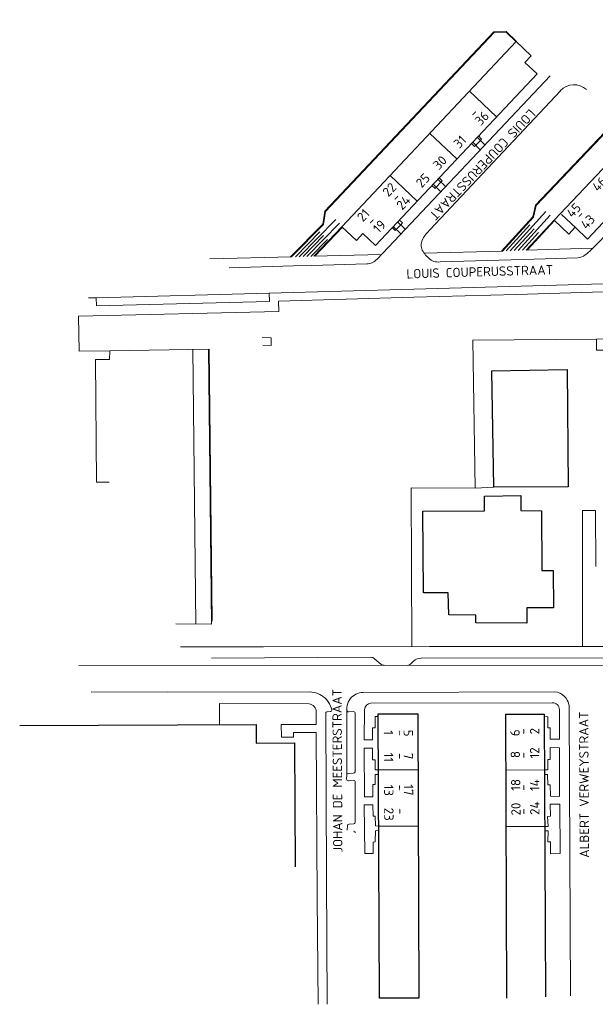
# Model space of a CAD drawing. Header units: millimetres. Extents: x -28579 to 211491, y -26192 to 102706.
# Tile 47 of 48: x 172593 to 187945, y 75664 to 101919. Entities that reach past the tile are written whole.
import ezdxf

# ---------------------------------------------------------------- set-up
doc = ezdxf.new("R2010")
doc.units = ezdxf.units.MM
doc.header["$LTSCALE"] = 100
doc.layers.add('AI31_BUITENKOZ', color=1, linetype='Continuous', lineweight=18)
doc.layers.add('AL21_BUITENWAND', color=3, linetype='Continuous')
doc.layers.add('TXT20', color=7, linetype='Continuous')
doc.styles.get("Standard").update_dxf_attribs({"font": 'isocpeur.ttf'})

msp = doc.modelspace()

# ---------------------------------------------------------------- linework, layer by layer
at = {"layer": 'AI31_BUITENKOZ', "linetype": 'Continuous', "lineweight": 0}
for p, q in [((186739.89182, 100420.78601), (182123.10909, 95535.61158)), ((183539.80905, 96322.6203), (187011.80503, 100025.23245)), ((184590.65543, 100010.77978), (185312.17215, 99331.35488)), ((183531.40945, 98885.97722), (184252.92617, 98206.55232)), ((184999.79796, 98579.46924), (184795.4297, 98782.51657)), ((184675.91417, 98655.70436), (184876.90115, 98449.55429)), ((184882.54446, 98695.96468), (184758.60665, 98570.89702)), ((182471.69155, 97760.52868), (183193.20826, 97081.10378)), ((183616.98489, 97531.1658), (183821.37733, 97332.55913)), ((183825.48257, 97585.17068), (183700.6333, 97449.87076)), ((183948.29801, 97466.96502), (183742.81571, 97664.75792)), ((186629.09223, 96808.00798), (185676.94531, 95755.55727)), ((186740.14267, 96702.85547), (185891.39019, 95764.47334)), ((187042.79917, 96725.72138), (187423.0777, 96365.43265)), ((181020.14087, 96590.67167), (180048.47098, 95598.80035)), ((181124.0386, 96492.84983), (180253.63757, 95604.33954)), ((181202.20091, 96383.36361), (180468.00217, 95610.09435)), ((182552.15326, 96400.41256), (182757.60076, 96206.97956)), ((182633.90676, 96323.47405), (182756.5966, 96445.98582)), ((182877.27779, 96333.6738), (182670.48271, 96526.10978)), ((186200.00773, 96447.64633), (185569.85173, 95751.19086)), ((186127.2091, 95773.99811), (186860.23824, 96560.75373)), ((180597.05452, 96260.72781), (179945.91719, 95596.07114)), ((180698.97755, 96160.881), (180151.02478, 95601.52957)), ((186313.38682, 96345.00329), (185784.09788, 95760.00442)), ((186426.82489, 96242.44099), (185998.40302, 95768.89873)), ((180800.90058, 96061.03419), (180356.19137, 95607.06876)), ((185470.95625, 95747.02751), (183380.29592, 95695.72586)), ((179892.40146, 95351.93921), (178178.91974, 95303.11853)), ((180387.84252, 95366.10755), (179892.40146, 95351.93921)), ((181850.67382, 95407.81723), (180387.84252, 95366.10755)), ((185384.27198, 95504.95885), (183804.12111, 95459.29426)), ((186023.03053, 95523.40889), (185384.27198, 95504.95885)), ((187479.6573, 95565.44061), (186023.03053, 95523.40889)), ((179244.81059, 94623.14204), (174632.21835, 94502.83668)), ((177287.9843, 85803.98996), (177214.76227, 93129.6283)), ((177726.39907, 85878.76632), (177649.32078, 93137.25089)), ((181948.78685, 84916.54167), (177704.93409, 84895.65886)), ((182224.62822, 84731.99416), (182064.76306, 84869.83569)), ((183094.5708, 84813.63495), (183020.74812, 84744.96165)), ((182282.21114, 84708.25604), (174168.48436, 84699.17356)), ((192887.88893, 84714.61975), (182946.27033, 84696.58171)), ((181751.94949, 83981.05372), (186867.47755, 83999.83249)), ((181320.20872, 83502.62936), (181317.86998, 81780.82395)), ((181956.66614, 83689.82381), (186797.85562, 83705.17413)), ((187246.23851, 83527.95588), (187282.92928, 75886.3334)), ((180874.40634, 83469.78346), (180796.7732, 83465.56735)), ((181496.9611, 83467.74821), (181362.00319, 83463.55159)), ((181540.95507, 81866.15466), (181540.84773, 83413.39553)), ((182160.08953, 81915.04045), (183214.97958, 81919.27974)), ((181311.72898, 81666.29772), (181317.86998, 81780.82395)), ((181352.09464, 81818.85713), (181490.21624, 81827.55387)), ((186589.01514, 81913.7877), (185563.92399, 81909.82297)), ((181490.6108, 81637.04378), (181364.08546, 81622.35232)), ((181541.24571, 80528.69266), (181540.72325, 81585.44957)), ((181325.43147, 80308.88272), (181332.65218, 80429.80303)), ((181378.41993, 80464.48102), (181503.66297, 80477.75626)), ((182166.14961, 80411.37784), (183221.03966, 80415.61713)), ((186583.24442, 80406.13607), (185569.87285, 80402.27866))]:
    msp.add_line(p, q, dxfattribs=at)
for points in [[(191506.1421, 101493.75796), (191047.28242, 101918.88412), (186348.35904, 96977.55282), (186275.4293, 96665.99155), (185443.3622, 95746.38062)], [(191492.54594, 101479.04591), (191048.15607, 101890.75288), (186366.56405, 96967.72086), (186293.73054, 96656.46083), (185470.95625, 95747.02751)], [(185829.45879, 101326.27426), (185562.91619, 101585.76458), (185249.46704, 101573.38384), (180746.64852, 96807.93129), (180692.94347, 96457.92862), (179845.72345, 95593.35158), (177667.17257, 95540.74513)], [(185843.39969, 101340.61062), (185570.70141, 101606.08403), (185240.53936, 101593.03318), (180727.83185, 96817.09551), (180674.16403, 96467.31332), (179817.12948, 95592.69213)], [(192322.99771, 100509.50731), (188048.66419, 95999.68678), (187836.51987, 95783.88329)], [(184882.54446, 98695.96468), (184913.07743, 98730.13115), (184830.30663, 98819.57787)], [(184643.12992, 98620.82953), (184724.23839, 98537.92244), (184758.60665, 98570.89702)], [(183825.48257, 97585.17068), (183859.85083, 97618.14526), (183777.81062, 97701.98072)], [(183582.66063, 97494.69149), (183671.24289, 97417.09876), (183700.6333, 97449.87076)], [(181187.74658, 96397.14302), (180439.70943, 95609.33868), (182230.6449, 95657.55283)], [(182530.2236, 96377.17509), (182610.59858, 96298.51912), (182633.90676, 96323.47405)], [(182756.5966, 96445.98582), (182800.542, 96498.34231), (182718.56463, 96577.17816)], [(187881.25195, 95829.34912), (186098.93812, 95773.1027), (186845.58517, 96574.43063)], [(174430.17193, 94502.07709), (174632.21835, 94502.83668), (174642.27698, 94289.78627), (179252.40084, 94407.56042), (179244.81059, 94623.14204), (183105.57393, 94734.65695), (186599.95225, 94826.76521), (190011.26995, 94931.13045), (192821.27438, 95010.49578), (198719.6762, 95201.76815)], [(190078.72641, 92603.89447), (190073.17395, 93109.26461), (187974.56029, 93103.52659), (187974.33668, 93398.18706), (192830.73627, 93412.8285), (192829.71034, 94808.78588), (188739.49846, 94679.00558), (185844.56021, 94595.43238), (183105.56855, 94518.67982), (179498.79143, 94409.85749), (179507.08846, 94139.64043), (174165.51657, 94009.95175), (174179.2859, 93083.21161), (174993.39904, 93090.4648)], [(179075.93798, 93238.73012), (179302.10819, 93229.79215), (179301.30751, 93436.69843), (179058.66713, 93441.56906)], [(187974.33668, 93398.18706), (184682.11905, 93374.12513), (184741.56629, 89430.90084), (185238.98786, 89449.81445)], [(176760.48103, 85807.30001), (177707.16974, 85801.41851), (177629.26337, 93136.91876), (174993.39904, 93090.4648), (174989.01485, 92855.27112), (174612.97252, 92854.68458), (174640.90606, 89588.61768), (174979.81205, 89585.49716)], [(184741.56629, 89430.90084), (183033.7743, 89440.21627), (183052.93918, 85200.96228)], [(187959.31305, 87340.63972), (187948.31764, 88829.57913), (187604.17366, 88827.73343), (187606.97241, 85204.6624)], [(192910.35745, 85210.54134), (188376.02478, 85205.32871), (183522.95571, 85201.00994), (179094.19498, 85200.2846), (176885.74765, 85198.12637)], [(188795.06828, 84902.17174), (188165.81288, 84899.44238), (183300.14566, 84893.30512)], [(182946.27033, 84696.58171), (182309.39226, 84708.33769), (182282.21114, 84708.25604)], [(174503.35749, 83995.32699), (176523.71521, 83987.52034), (180323.4396, 83995.13983)], [(180313.05858, 83678.50434), (177920.57794, 83682.61348), (177920.97786, 83119.33401)], [(182154.34305, 83334.88038), (182073.40216, 83334.44299), (182072.40246, 83038.44705), (182005.25931, 83033.50273), (182000.10176, 82715.03275), (181777.62177, 82716.81653), (181792.39002, 83521.40571)], [(186987.13761, 83526.3991), (186989.7389, 82733.88919), (186740.67059, 82737.75895), (186741.33087, 83040.07113), (186681.63684, 83039.22077), (186680.13383, 83333.82515), (186583.44805, 83338.45026)], [(180555.87236, 75664.00318), (180530.46706, 78506.16838), (180501.47698, 82912.8521), (179898.02661, 82913.06732), (179898.79411, 82783.58674), (179571.07098, 82783.36756), (179567.72539, 83127.49269), (180501.59452, 83126.27043), (180500.09595, 83453.93748)], [(180753.71318, 83431.88347), (180776.36342, 79058.56269), (180791.25368, 75671.74231)], [(182160.60128, 81793.17725), (182070.84144, 81791.00889), (182070.21026, 81522.97978), (182011.68346, 81524.74429), (182006.78506, 81196.79682), (181788.08088, 81200.52821), (181781.71034, 82493.39027), (182002.80506, 82493.60924), (181999.83884, 82182.20735), (182069.59688, 82185.98444), (182076.78276, 81911.87311), (182160.14272, 81912.40091)], [(186589.45823, 81794.20382), (186670.06789, 81787.57648), (186678.25275, 81519.91822), (186744.37227, 81517.18906), (186747.63479, 81209.90579), (186986.61057, 81206.96926), (186991.55202, 82505.31393), (186737.22929, 82510.29773), (186737.13372, 82190.11123), (186678.60691, 82191.87575), (186675.76021, 81912.33789), (186588.94696, 81912.84677)], [(182166.59465, 80299.5946), (182078.17416, 80291.12257), (182072.22804, 79992.42424), (182024.10176, 79989.4391), (182023.47, 79683.26698), (181797.28527, 79685.40422), (181779.1473, 80986.73904), (182011.67293, 80986.16162), (182016.09976, 80680.13308), (182075.96205, 80677.14526), (182079.96544, 80420.71532), (182166.13028, 80416.09797)], [(186595.21707, 80290.63743), (186686.29739, 80288.00202), (186681.31882, 79998.25655), (186747.55052, 79992.9686), (186751.12488, 79676.78855), (187003.63202, 79685.76304), (187001.44062, 81004.17964), (186739.78093, 81002.51069), (186749.78369, 80684.11127), (186673.85592, 80676.29631), (186687.24296, 80403.72304), (186594.82811, 80401.14127)]]:
    msp.add_lwpolyline(points, dxfattribs=at)
for centre, radius, start, end in [((187375.54286, 99687.7098), 496.30001, 47.733202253, 137.153702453), ((184586.74641, 95276.92116), 1479.90004, 135.038914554, 147.22463035), ((183673.35424, 95906.79887), 372.49997, 152.638442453, 195.22435595), ((183943.3675, 96096.65636), 692.20006, 204.558850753, 230.615408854), ((187428.56561, 95965.85903), 403.60002, 277.241027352, 307.59268855), ((186247.34947, 97481.89271), 2325.59994, 307.864729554, 313.09832055), ((181834.17857, 95796.95194), 389.50001, 272.406617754, 317.854199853), ((183756.94042, 95811.34383), 355.20004, 224.660128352, 277.610330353), ((181961.37595, 84781.10833), 136.00003, 40.699135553, 95.429556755), ((183300.15294, 84587.46172), 305.80003, 90.053727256, 132.313775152), ((182295.0565, 84821.50548), 114.10001, 231.757433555, 263.435507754), ((182745.01462, 85087.68193), 439.8, 297.212349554, 308.802242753), ((180310.96785, 83374.74063), 620.5, 46.805721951, 88.861211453), ((180310.9697, 83375.13458), 620.10005, 22.844392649, 46.788968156), ((181756.22454, 83540.00871), 440.59999, 141.819607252, 169.697192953), ((181760.29378, 83532.91226), 448.20001, 91.084622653, 141.415276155), ((186811.59718, 83565.77532), 437.6, 44.556222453, 82.681894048), ((186814.70331, 83569.58384), 432.60001, 21.87082145, 44.496359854), ((180276.9422, 83458.31334), 222.99999, 358.849289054, 80.731242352), ((180877.01734, 83508.23153), 38.59997, 265.705523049, 14.887875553), ((180307.54542, 83374.1235), 623.69998, 13.345736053, 22.799990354), ((181736.52321, 83551.01962), 419.39998, 170.689901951, 186.631512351), ((181358.17379, 83501.61794), 38.19995, 178.426945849, 275.421060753), ((181959.04224, 83523.02098), 166.80005, 90.864222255, 180.562326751), ((186807.43946, 83525.83842), 179.50001, 0.146247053, 93.124108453), ((186813.6141, 83568.00574), 434.19997, 354.701844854, 22.010533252), ((180790.96069, 83428.23208), 37.69999, 81.56050535, 174.508428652), ((181491.61509, 83418.75259), 49.30002, 353.805314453, 84.032399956), ((181357.51726, 81667.97791), 46.09999, 182.142819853, 277.84044335), ((181357.61942, 81779.30913), 39.99999, 98.258046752, 177.776283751), ((181492.85377, 81876.32327), 48.9, 266.580143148, 347.945804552), ((181494.95226, 81591.24079), 46.00002, 352.740176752, 95.590468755), ((181375.23273, 80420.73411), 43.80002, 86.193547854, 168.108474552), ((181497.11843, 80521.66853), 44.40002, 278.111782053, 9.045637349), ((181500.33892, 80234.61923), 42.3, 0.904439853, 91.506110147)]:
    msp.add_arc(centre, radius, start, end, dxfattribs=at)
at = {"layer": 'AL21_BUITENWAND', "linetype": 'Continuous'}
msp.add_line((172592.95739, 83097.02413), (178898.02299, 83123.47486), dxfattribs=at)
for points in [[(192039.37297, 100640.17274), (187736.26788, 96070.62586), (187405.04241, 96382.44731), (187237.01028, 96204.14122), (186845.58517, 96574.43063), (191504.40964, 101491.55601), (191896.20753, 101120.25121), (191723.89381, 100937.27093), (192039.37297, 100640.17274)], [(186390.76143, 100476.70219), (182081.57702, 95900.6984), (181746.16186, 96216.44749), (181573.90712, 96033.54797), (181187.74658, 96397.14302), (185836.09078, 101333.31818), (186233.58744, 100958.96476), (186066.80037, 100781.85441), (186390.76143, 100476.70219)], [(187191.1596, 92587.87926), (187221.62763, 89465.47557), (185238.98786, 89449.81445), (185181.28886, 92552.2343), (187191.1596, 92587.87926)], [(186826.41772, 86235.21299), (186120.22306, 86239.89717), (186115.00241, 85823.01862), (184755.85938, 85840.17685), (184758.40369, 86043.52489), (184036.82195, 86048.67571), (184022.22352, 86638.79883), (183366.64042, 86639.69885), (183341.92729, 88810.99975), (184990.44695, 88826.16126), (184991.82402, 89216.24938), (185960.68801, 89231.56829), (185957.67613, 88829.9187), (186512.41951, 88826.77105), (186520.51741, 87234.18702), (186821.60289, 87234.05137), (186826.41772, 86235.21299)], [(183239.67179, 75830.48912), (182184.72276, 75826.16908), (182154.06521, 83407.90265), (183208.87451, 83412.20094), (183239.67179, 75830.48912)], [(185588.0186, 75830.38558), (185558.02779, 83397.26636), (186583.23691, 83401.39258), (186612.25447, 75864.20192)], [(178898.02299, 83123.47486), (178900.09558, 82630.80199), (179925.70216, 82635.13322), (179939.55547, 79330.80632)]]:
    msp.add_lwpolyline(points, dxfattribs=at)

# ---------------------------------------------------------------- texts
at = {"layer": 'TXT20', "color": 7, "linetype": 'Continuous'}
for s, rotation, p in [('LOUIS COUPERUSSTRAAT', 226.446545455, (186192.91258, 99556.44272)), ('-', 46.128448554, (184726.36584, 99293.16884)), ('36', 46.128448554, (184886.41695, 99073.70319)), ('31', 46.128448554, (184317.54115, 98466.72502)), ('30', 46.128448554, (183770.22997, 97894.52065)), ('25', 46.128448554, (183314.15507, 97420.25076)), ('46', 46.128448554, (188013.27666, 97317.5861)), ('22', 46.128448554, (182425.275, 97177.57922)), ('-', 46.128448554, (182652.77119, 97042.46795)), ('24', 46.128448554, (182793.64926, 96827.10164)), ('21', 46.128448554, (181745.0563, 96511.25688)), ('45', 46.128448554, (187328.84255, 96619.04824)), ('-', 46.128448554, (187561.63112, 96583.23134)), ('43', 46.128448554, (187707.54831, 96310.68385)), ('-', 46.128448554, (181994.98649, 96411.77041)), ('19', 46.128448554, (182167.99407, 96206.98877)), ('LOUIS COUPERUSSTRAAT', 1.65767895, (182911.51952, 95015.66646)), ('-', 270.367192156, (182616.98356, 82982.90752)), ('5', 270.367192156, (182830.43237, 82986.73067)), ('1', 270.367192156, (182301.43207, 82970.70038)), ('11', 270.367192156, (182304.94867, 82372.69734)), ('-', 270.367192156, (182620.48464, 82363.86263)), ('7', 270.367192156, (182833.97696, 82367.4063)), ('13', 270.367192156, (182309.85669, 81520.79173)), ('-', 270.367192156, (182625.49665, 81522.77918)), ('17', 270.367192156, (182838.88018, 81527.02154)), ('23', 270.367192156, (182313.37905, 80904.82735)), ('-', 270.367192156, (182629.09828, 80895.73492))]:
    msp.add_text(s, height=250, rotation=rotation, dxfattribs=at).set_placement(p)
at = {"layer": 'TXT20', "color": 7, "linetype": 'Continuous', "oblique": 360}
for s, rotation, p in [('JOHAN DE MEESTERSTRAAT', 90.283592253, (181201.65396, 79708.01949)), ('ALBERT VERWEYSTRAAT', 90.283592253, (187779.12025, 79570.64109)), ('6', 90.078229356, (185927.94536, 82815.80994)), ('2', 90.078229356, (186450.27412, 82861.35871)), ('-', 90.078229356, (186134.66268, 82855.51131)), ('12', 90.190413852, (186451.73517, 82220.02641)), ('8', 90.190413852, (185935.13385, 82229.61399)), ('-', 90.078229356, (186136.23157, 82219.92083)), ('18', 90.078229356, (185946.35177, 81357.86612)), ('14', 90.078229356, (186453.8073, 81351.86388)), ('-', 90.078229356, (186138.31532, 81357.19887)), ('20', 90.078229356, (185951.27478, 80698.89594)), ('24', 90.078229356, (186455.32686, 80713.83258)), ('-', 90.078229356, (186139.59893, 80718.84457))]:
    msp.add_text(s, height=250, rotation=rotation, dxfattribs=at).set_placement(p)

doc.saveas('drawing.dxf')
